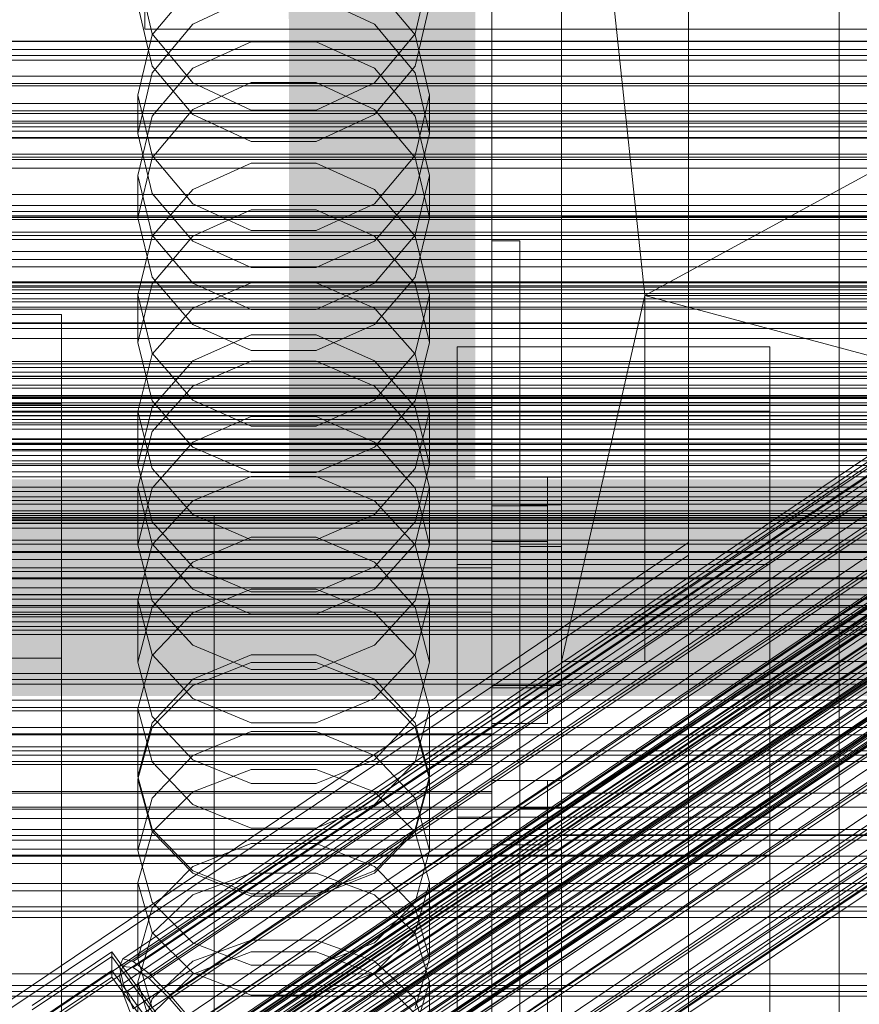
# Model space of a CAD drawing. Header units: millimetres. Extents: x -2233 to 61924, y -68080 to 6847.
# Tile 152 of 256: x 132 to 253, y -34520 to -34379. Entities that reach past the tile are written whole.
import ezdxf

# ---------------------------------------------------------------- set-up
doc = ezdxf.new("R2010")
doc.units = ezdxf.units.MM
for name, color, linetype, lineweight in [('COTAS_O', 1, 'Continuous', 0), ('COTAS_P', 1, 'Continuous', 0), ('frontal_briquetadora', 7, 'Continuous', 0), ('frontal_C01', 7, 'Continuous', 0), ('frontal_C02', 7, 'Continuous', 0), ('frontal_C03', 7, 'Continuous', 0), ('frontal_mezcladora', 7, 'Continuous', 0), ('frontal_secador', 7, 'Continuous', 0), ('frontal_tolva', 7, 'Continuous', 0), ('frontal_tolva-C01', 7, 'Continuous', 0)]:
    doc.layers.add(name, color=color, linetype=linetype, lineweight=lineweight)
doc.dimstyles.new('R19_100', dxfattribs={"dimtxt": 250, "dimasz": 150, "dimexe": 150, "dimexo": 80, "dimgap": 100, "dimtad": 1, "dimtih": 1, "dimtoh": 1, "dimdsep": 46, "dimcen": 0.09, "dimadec": 0, "dimazin": 0, "dimtfac": 1, "dimtdec": 4, "dimtofl": 0, "dimtmove": 0, "dimatfit": 3, "dimfxl": 1, "dimtolj": 1, "dimtzin": 0, "dimarcsym": 0})

# ---------------------------------------------------------------- blocks, each defined once
blk = doc.blocks.new('DIM_R27_48')
at = {"layer": 'COTAS_P'}
for p, q in [((-1750, -34600), (-1600, -34555)), ((2600, -34600), (2450, -34555)), ((-1750, -35500), (-1750, -34600)), ((-1750, -34600), (2600, -34600)), ((-1750, -34600), (-1600, -34645)), ((2600, -34600), (2450, -34645)), ((2600, -35500), (2600, -34600))]:
    blk.add_line(p, q, dxfattribs=at)
blk.add_text('4350 P', height=250, dxfattribs=at).set_placement((425, -34500))
blk = doc.blocks.new('DIM_R27_50')
at = {"layer": 'COTAS_P'}
for p, q in [((1705.78, -34504.95), (1551.9, -34475.9)), ((-194.22, -34704.95), (1705.78, -34504.95)), ((1705.78, -34504.95), (1561.32, -34565.4)), ((1800, -35400), (1705.78, -34504.95)), ((-194.22, -34704.95), (-49.75, -34644.49)), ((-100, -35600), (-194.22, -34704.95)), ((-194.22, -34704.95), (-40.33, -34734))]:
    blk.add_line(p, q, dxfattribs=at)
blk.add_text('1910.5 P', height=250, rotation=6.009, dxfattribs=at).set_placement((745.32, -34505.49))
blk = doc.blocks.new('DIM_R27_52')
at = {"layer": 'COTAS_O'}
for p, q in [((-1725, -33700), (-1575, -33655)), ((1725, -33700), (1575, -33655)), ((-1725, -34400), (-1725, -33700)), ((-1725, -33700), (1725, -33700)), ((-1725, -33700), (-1575, -33745)), ((1725, -33700), (1575, -33745)), ((1725, -34400), (1725, -33700))]:
    blk.add_line(p, q, dxfattribs=at)
blk.add_text('3450 O', height=250, dxfattribs=at).set_placement((0, -33600))
blk = doc.blocks.new('DIM_R27_53')
at = {"layer": 'COTAS_P'}
for p, q in [((-150, -32000), (550, -32000)), ((550, -32000), (505, -32150)), ((550, -34600), (550, -32000)), ((550, -32000), (595, -32150)), ((550, -34600), (505, -34450)), ((550, -34600), (595, -34450)), ((-150, -34600), (550, -34600))]:
    blk.add_line(p, q, dxfattribs=at)
blk.add_text('2600 P', height=250, rotation=90, dxfattribs=at).set_placement((450, -33300))
blk = doc.blocks.new('DIM_R27_56')
at = {"layer": 'COTAS_O'}
for p, q in [((-650, -34200), (-500, -34155)), ((650, -34200), (500, -34155)), ((-650, -34900), (-650, -34200)), ((-650, -34200), (650, -34200)), ((-650, -34200), (-500, -34245)), ((650, -34200), (500, -34245)), ((650, -34900), (650, -34200))]:
    blk.add_line(p, q, dxfattribs=at)
blk.add_text('1300 O', height=250, dxfattribs=at).set_placement((0, -34100))
blk = doc.blocks.new('DIM_R27_61')
at = {"layer": 'COTAS_P'}
for p, q in [((-305, -34680), (395, -34680)), ((395, -34680), (350, -34830)), ((395, -36000), (395, -34680)), ((395, -34680), (440, -34830)), ((395, -36000), (350, -35850)), ((395, -36000), (440, -35850)), ((-305, -36000), (395, -36000))]:
    blk.add_line(p, q, dxfattribs=at)
blk.add_text('1320 P', height=250, rotation=90, dxfattribs=at).set_placement((295, -35340))

msp = doc.modelspace()

# ---------------------------------------------------------------- linework, layer by layer
at = {"layer": 'frontal_briquetadora'}
for p, q in [((210, -34680), (210, -33820)), ((210, -34060), (210, -34490)), ((210, -34496), (210, -34060)), ((210, -34680), (210, -34260)), ((210, -34496), (210, -34260)), ((210, -34305), (210, -34471)), ((222, -34418.333), (210, -34305)), ((210, -34680), (210, -34305)), ((210, -34305), (210, -34496)), ((430, -34305), (222, -34418.333)), ((200, -34367.36), (200, -34379.318)), ((200, -34367.434), (200, -34379.401)), ((149, -34371.863), (151.08, -34380.664)), ((188.92, -34380.664), (191, -34371.863)), ((200, -34383.153), (200, -34372.127)), ((200, -34383.24), (200, -34372.205)), ((156.907, -34373.853), (151.08, -34380.809)), ((188.92, -34380.809), (183.093, -34373.853)), ((200, -34372.717), (200, -34391.832)), ((200, -34373.318), (200, -34392.425)), ((200, -34393.018), (200, -34373.92)), ((156.906, -34379.254), (165.326, -34375.335)), ((174.674, -34375.335), (183.094, -34379.254)), ((151.08, -34385.296), (149, -34376.522)), ((191, -34376.522), (188.92, -34385.296)), ((200, -34375.844), (200, -34386.064)), ((200, -34375.925), (200, -34386.153)), ((151.08, -34386.283), (156.906, -34379.254)), ((183.094, -34379.254), (188.92, -34386.283)), ((200, -34379.318), (200, -34388.707)), ((200, -34379.401), (200, -34388.798)), ((151.08, -34380.809), (149, -34389.484)), ((151.08, -34380.664), (156.907, -34387.722)), ((183.093, -34387.722), (188.92, -34380.664)), ((191, -34389.484), (188.92, -34380.809)), ((156.907, -34385.622), (165.327, -34381.804)), ((165.327, -34381.804), (174.673, -34381.804)), ((174.673, -34381.804), (183.093, -34385.622)), ((200, -34391.516), (200, -34383.153)), ((200, -34391.61), (200, -34383.24)), ((156.906, -34392.292), (151.08, -34385.296)), ((188.92, -34385.296), (183.094, -34392.292)), ((149, -34394.99), (151.08, -34386.283)), ((151.08, -34392.502), (156.907, -34385.622)), ((183.093, -34385.622), (188.92, -34392.502)), ((188.92, -34386.283), (191, -34394.99)), ((200, -34386.064), (200, -34393.549)), ((200, -34386.153), (200, -34393.644)), ((165.326, -34387.688), (156.906, -34391.571)), ((156.907, -34387.722), (165.327, -34391.639)), ((174.674, -34387.688), (165.326, -34387.688)), ((174.673, -34391.639), (183.093, -34387.722)), ((183.094, -34391.571), (174.674, -34387.688)), ((149, -34389.484), (149, -34394.99)), ((149, -34389.484), (151.08, -34398.159)), ((188.92, -34398.159), (191, -34389.484)), ((191, -34389.484), (191, -34394.99)), ((200, -34388.707), (200, -34395.296)), ((200, -34388.798), (200, -34395.393)), ((156.906, -34391.571), (151.08, -34398.53)), ((165.326, -34396.159), (156.906, -34392.292)), ((165.327, -34391.639), (174.673, -34391.639)), ((183.094, -34392.292), (174.674, -34396.159)), ((188.92, -34398.53), (183.094, -34391.571)), ((200, -34397.01), (200, -34391.516)), ((200, -34397.108), (200, -34391.61)), ((200, -34391.832), (200, -34410.648)), ((200, -34392.425), (200, -34411.23)), ((149, -34401.081), (151.08, -34392.502)), ((188.92, -34392.502), (191, -34401.081)), ((200, -34411.813), (200, -34393.018)), ((200, -34393.549), (200, -34398.115)), ((200, -34393.644), (200, -34398.214)), ((151.08, -34403.634), (149, -34394.99)), ((191, -34394.99), (188.92, -34403.634)), ((174.674, -34396.159), (165.326, -34396.159)), ((200, -34395.296), (200, -34398.924)), ((200, -34395.393), (200, -34399.023)), ((200, -34399.5), (200, -34397.01)), ((200, -34399.6), (200, -34397.108)), ((151.08, -34398.53), (149, -34407.145)), ((151.08, -34398.159), (156.907, -34405.116)), ((156.907, -34403.051), (165.327, -34399.304)), ((165.327, -34399.304), (174.673, -34399.304)), ((174.673, -34399.304), (183.093, -34403.051)), ((183.093, -34405.116), (188.92, -34398.159)), ((191, -34407.145), (188.92, -34398.53)), ((200, -34398.115), (200, -34399.65)), ((200, -34398.214), (200, -34399.75)), ((200, -34398.924), (200, -34399.5)), ((200, -34399.023), (200, -34399.6)), ((210, -34399.964), (210, -34398.226)), ((210, -34403.095), (210, -34399.964)), ((149, -34401.081), (149, -34407.145)), ((151.08, -34409.66), (149, -34401.081)), ((191, -34401.081), (188.92, -34409.66)), ((191, -34401.081), (191, -34407.145)), ((151.08, -34409.801), (156.907, -34403.051)), ((156.906, -34410.517), (151.08, -34403.634)), ((183.093, -34403.051), (188.92, -34409.801)), ((188.92, -34403.634), (183.094, -34410.517)), ((210, -34407), (210, -34403.095)), ((156.907, -34405.116), (165.327, -34408.976)), ((174.673, -34408.976), (183.093, -34405.116)), ((165.326, -34405.988), (156.906, -34409.807)), ((174.674, -34405.988), (165.326, -34405.988)), ((183.094, -34409.807), (174.674, -34405.988)), ((149, -34407.145), (151.08, -34415.689)), ((188.92, -34415.689), (191, -34407.145)), ((210, -34407), (452, -34407)), ((210, -34407), (210, -34410.905)), ((165.327, -34408.976), (174.673, -34408.976)), ((149, -34418.219), (151.08, -34409.801)), ((156.907, -34416.54), (151.08, -34409.66)), ((156.906, -34409.807), (151.08, -34416.648)), ((165.326, -34414.319), (156.906, -34410.517)), ((183.094, -34410.517), (174.674, -34414.319)), ((188.92, -34409.66), (183.093, -34416.54)), ((188.92, -34416.648), (183.094, -34409.807)), ((188.92, -34409.801), (191, -34418.219)), ((200, -34454.149), (200, -34410.477)), ((200, -34410.477), (200, -34448.619)), ((204, -34410.477), (200, -34410.477)), ((200, -34410.648), (200, -34429.115)), ((204, -34410.477), (204, -34454.149)), ((204, -34448.619), (204, -34410.477)), ((200, -34411.23), (200, -34429.686)), ((200, -34430.257), (200, -34411.813)), ((210, -34410.905), (210, -34414.036)), ((174.674, -34414.319), (165.326, -34414.319)), ((210, -34414.036), (210, -34415.774)), ((151.08, -34415.689), (156.906, -34422.488)), ((165.327, -34416.505), (156.907, -34420.17)), ((174.673, -34416.505), (165.327, -34416.505)), ((183.093, -34420.17), (174.673, -34416.505)), ((183.094, -34422.488), (188.92, -34415.689)), ((151.08, -34416.648), (149, -34425.108)), ((165.327, -34420.358), (156.907, -34416.54)), ((183.093, -34416.54), (174.673, -34420.358)), ((191, -34425.108), (188.92, -34416.648)), ((149, -34418.219), (149, -34425.108)), ((149, -34418.219), (151.08, -34426.637)), ((188.92, -34426.637), (191, -34418.219)), ((191, -34418.219), (191, -34425.108)), ((222, -34418.333), (210, -34471)), ((222, -34471), (222, -34418.333)), ((222, -34418.333), (418, -34418.333)), ((418, -34471), (222, -34418.333)), ((156.907, -34420.17), (151.08, -34426.776)), ((174.673, -34420.358), (165.327, -34420.358)), ((188.92, -34426.776), (183.093, -34420.17)), ((156.906, -34422.488), (165.326, -34426.241)), ((174.674, -34426.241), (183.094, -34422.488)), ((156.906, -34427.72), (165.326, -34423.972)), ((165.326, -34423.972), (174.674, -34423.972)), ((174.674, -34423.972), (183.094, -34427.72)), ((151.08, -34433.486), (149, -34425.108)), ((165.326, -34426.241), (174.674, -34426.241)), ((191, -34425.108), (188.92, -34433.486)), ((151.08, -34426.776), (149, -34435.012)), ((151.08, -34426.637), (156.907, -34433.388)), ((151.08, -34434.426), (156.906, -34427.72)), ((156.907, -34431.392), (165.327, -34427.785)), ((165.327, -34427.785), (174.673, -34427.785)), ((174.673, -34427.785), (183.093, -34431.392)), ((183.093, -34433.388), (188.92, -34426.637)), ((183.094, -34427.72), (188.92, -34434.426)), ((191, -34435.012), (188.92, -34426.776)), ((200, -34429.115), (200, -34447.187)), ((200, -34429.686), (200, -34447.745)), ((200, -34448.302), (200, -34430.257)), ((151.08, -34437.891), (156.907, -34431.392)), ((183.093, -34431.392), (188.92, -34437.891)), ((156.906, -34440.145), (151.08, -34433.486)), ((156.907, -34433.388), (165.327, -34437.134)), ((174.673, -34437.134), (183.093, -34433.388)), ((188.92, -34433.486), (183.094, -34440.145)), ((200, -34434.477), (-160, -34434.477)), ((149, -34442.708), (151.08, -34434.426)), ((188.92, -34434.426), (191, -34442.708)), ((200, -34478.149), (200, -34434.477)), ((200, -34439.62), (200, -34434.477)), ((149, -34435.012), (149, -34442.708)), ((149, -34435.012), (151.08, -34443.249)), ((165.326, -34435.765), (156.906, -34439.459)), ((174.674, -34435.765), (165.326, -34435.765)), ((183.094, -34439.459), (174.674, -34435.765)), ((188.92, -34443.249), (191, -34435.012)), ((191, -34435.012), (191, -34442.708)), ((165.327, -34437.134), (174.673, -34437.134)), ((149, -34445.996), (151.08, -34437.891)), ((188.92, -34437.891), (191, -34445.996)), ((200, -34441.272), (200, -34438.696)), ((200, -34438.696), (200, -34442.962)), ((-160, -34439.62), (200, -34439.62)), ((156.906, -34439.459), (151.08, -34446.067)), ((165.326, -34443.818), (156.906, -34440.145)), ((183.094, -34440.145), (174.674, -34443.818)), ((188.92, -34446.067), (183.094, -34439.459)), ((200, -34439.62), (200, -34483.291)), ((200, -34450.299), (200, -34441.272)), ((151.08, -34450.901), (149, -34442.708)), ((151.08, -34443.249), (156.907, -34449.855)), ((183.093, -34449.855), (188.92, -34443.249)), ((191, -34442.708), (188.92, -34450.901)), ((200, -34442.962), (200, -34453.421)), ((156.907, -34447.906), (165.327, -34444.394)), ((174.674, -34443.818), (165.326, -34443.818)), ((165.327, -34444.394), (174.673, -34444.394)), ((174.673, -34444.394), (183.093, -34447.906)), ((200, -34444.477), (208, -34444.477)), ((200, -34474.477), (200, -34444.477)), ((208, -34444.477), (210, -34444.477)), ((208, -34474.477), (208, -34444.477)), ((210, -34474.477), (210, -34444.477)), ((149, -34445.996), (149, -34454.221)), ((151.08, -34454.101), (149, -34445.996)), ((151.08, -34446.067), (149, -34454.221)), ((191, -34445.996), (188.92, -34454.101)), ((191, -34454.221), (188.92, -34446.067)), ((191, -34445.996), (191, -34454.221)), ((200, -34448.416), (200, -34444.991)), ((200, -34447.187), (200, -34464.816)), ((151.08, -34454.234), (156.907, -34447.906)), ((183.093, -34447.906), (188.92, -34454.234)), ((200, -34447.745), (200, -34465.36)), ((200, -34465.903), (200, -34448.302)), ((200, -34458.171), (200, -34448.416)), ((200, -34448.619), (200, -34492.29)), ((200, -34448.619), (204, -34448.619)), ((200, -34448.619), (200, -34474.822)), ((200, -34453.761), (200, -34448.619)), ((200, -34448.619), (208, -34448.619)), ((204, -34448.477), (210, -34448.477)), ((204, -34454.477), (204, -34448.477)), ((204, -34492.29), (204, -34448.619)), ((208, -34474.822), (208, -34448.619)), ((208, -34448.619), (208, -34453.761)), ((210, -34454.477), (210, -34448.477)), ((156.907, -34449.855), (165.327, -34453.52)), ((174.673, -34453.52), (183.093, -34449.855)), ((200, -34464.401), (200, -34450.299)), ((200, -34451.11), (-160, -34451.11)), ((156.906, -34457.404), (151.08, -34450.901)), ((188.92, -34450.901), (183.094, -34457.404)), ((200, -34453.453), (200, -34450.877)), ((200, -34450.877), (200, -34455.143)), ((200, -34483.291), (200, -34451.11)), ((200, -34457.538), (200, -34451.11)), ((165.326, -34453.127), (156.906, -34456.734)), ((174.674, -34453.127), (165.326, -34453.127)), ((183.094, -34456.734), (174.674, -34453.127)), ((149, -34454.221), (151.08, -34462.278)), ((149, -34462.125), (151.08, -34454.234)), ((156.907, -34460.601), (151.08, -34454.101)), ((165.327, -34453.52), (174.673, -34453.52)), ((188.92, -34454.101), (183.093, -34460.601)), ((188.92, -34462.278), (191, -34454.221)), ((188.92, -34454.234), (191, -34462.125)), ((200, -34453.421), (200, -34468.481)), ((200, -34462.48), (200, -34453.453)), ((200, -34479.964), (200, -34453.761)), ((208, -34453.761), (200, -34453.761)), ((200, -34674), (200, -34454.149)), ((200, -34454.149), (200, -34492.29)), ((204, -34454.149), (200, -34454.149)), ((204, -34454.149), (204, -34674)), ((204, -34492.29), (204, -34454.149)), ((204, -34454.477), (210, -34454.477)), ((208, -34453.761), (208, -34479.964)), ((200, -34455.143), (200, -34465.602)), ((-160, -34457.538), (200, -34457.538)), ((156.906, -34456.734), (151.08, -34463.181)), ((165.326, -34460.988), (156.906, -34457.404)), ((183.094, -34457.404), (174.674, -34460.988)), ((188.92, -34463.18), (183.094, -34456.734)), ((200, -34457.538), (200, -34489.719)), ((200, -34472.77), (200, -34458.171)), ((200, -34461.368), (-160, -34461.368)), ((165.327, -34460.596), (156.907, -34464.004)), ((165.327, -34464.208), (156.907, -34460.601)), ((174.674, -34460.988), (165.326, -34460.988)), ((174.673, -34460.596), (165.327, -34460.596)), ((183.093, -34464.004), (174.673, -34460.596)), ((183.093, -34460.601), (174.673, -34464.208)), ((200, -34489.719), (200, -34461.368)), ((200, -34463.94), (200, -34461.368)), ((149, -34462.125), (149, -34471.125)), ((149, -34462.125), (151.08, -34470.016)), ((151.08, -34463.181), (149, -34471.125)), ((151.08, -34462.278), (156.906, -34468.668)), ((183.094, -34468.668), (188.92, -34462.278)), ((188.92, -34470.016), (191, -34462.125)), ((191, -34471.125), (188.92, -34463.18)), ((191, -34462.125), (191, -34471.125)), ((200, -34476.582), (200, -34462.48)), ((-160, -34463.94), (200, -34463.94)), ((156.907, -34464.004), (151.08, -34470.145)), ((174.673, -34464.208), (165.327, -34464.208)), ((188.92, -34470.145), (183.093, -34464.004)), ((200, -34463.94), (200, -34492.29)), ((200, -34481.433), (200, -34464.401)), ((200, -34464.816), (200, -34481.959)), ((200, -34465.36), (200, -34482.486)), ((200, -34465.602), (200, -34480.662)), ((200, -34483.013), (200, -34465.903)), ((156.906, -34468.668), (165.326, -34472.188)), ((174.674, -34472.188), (183.094, -34468.668)), ((200, -34468.481), (200, -34485.849)), ((151.08, -34470.145), (149, -34477.803)), ((151.08, -34470.016), (156.907, -34476.344)), ((156.906, -34473.572), (165.326, -34470.06)), ((165.326, -34470.06), (174.674, -34470.06)), ((174.674, -34470.06), (183.094, -34473.572)), ((183.093, -34476.344), (188.92, -34470.016)), ((191, -34477.803), (188.92, -34470.145)), ((151.08, -34478.964), (149, -34471.125)), ((156.907, -34474.485), (165.327, -34471.151)), ((165.327, -34471.151), (174.673, -34471.151)), ((174.673, -34471.151), (183.093, -34474.485)), ((191, -34471.125), (188.92, -34478.964)), ((210, -34471), (222, -34471)), ((210, -34471), (430, -34471)), ((210, -34471), (210, -34680)), ((210, -34471), (210, -34496)), ((430, -34471), (222, -34471)), ((418, -34471), (222, -34471)), ((165.326, -34472.188), (174.674, -34472.188)), ((200, -34489.991), (200, -34472.77)), ((151.08, -34479.841), (156.906, -34473.572)), ((151.08, -34480.494), (156.907, -34474.485)), ((183.093, -34474.485), (188.92, -34480.494)), ((183.094, -34473.572), (188.92, -34479.841)), ((200, -34474.477), (208, -34474.477)), ((208, -34474.477), (210, -34474.477)), ((200, -34474.822), (200, -34479.964)), ((208, -34474.822), (200, -34474.822)), ((208, -34479.964), (208, -34474.822)), ((156.907, -34476.344), (165.327, -34479.856)), ((174.673, -34479.856), (183.093, -34476.344)), ((200, -34493.614), (200, -34476.582)), ((200, -34478.149), (-160, -34478.149)), ((149, -34477.803), (149, -34487.557)), ((149, -34477.803), (151.08, -34485.461)), ((188.92, -34485.461), (191, -34477.803)), ((191, -34477.803), (191, -34487.557)), ((200, -34698), (200, -34478.149)), ((200, -34483.291), (200, -34478.149)), ((149, -34487.557), (151.08, -34479.841)), ((156.906, -34485.172), (151.08, -34478.964)), ((165.327, -34479.856), (174.673, -34479.856)), ((188.92, -34478.964), (183.094, -34485.172)), ((188.92, -34479.841), (191, -34487.557)), ((208, -34479.964), (200, -34479.964)), ((-160, -34481.433), (200, -34481.433)), ((149, -34487.986), (151.08, -34480.494)), ((165.326, -34481.091), (156.906, -34484.534)), ((174.674, -34481.091), (165.326, -34481.091)), ((183.094, -34484.534), (174.674, -34481.091)), ((188.92, -34480.494), (191, -34487.986)), ((200, -34480.662), (200, -34498.03)), ((200, -34498.801), (200, -34481.433)), ((200, -34481.959), (200, -34498.57)), ((200, -34482.486), (200, -34499.08)), ((200, -34499.589), (200, -34483.013)), ((-160, -34483.291), (200, -34483.291)), ((156.906, -34484.534), (151.08, -34490.676)), ((188.92, -34490.676), (183.094, -34484.534)), ((200, -34483.291), (200, -34703.142)), ((200, -34691.652), (200, -34483.291)), ((200, -34489.719), (200, -34483.291)), ((-160, -34485.849), (200, -34485.849)), ((151.08, -34485.461), (156.907, -34491.602)), ((165.326, -34488.588), (156.906, -34485.172)), ((183.094, -34485.172), (174.674, -34488.588)), ((183.093, -34491.602), (188.92, -34485.461)), ((200, -34485.849), (200, -34502.881)), ((156.907, -34489.803), (165.327, -34486.586)), ((165.327, -34486.586), (174.673, -34486.586)), ((174.673, -34486.586), (183.093, -34489.803)), ((151.08, -34495.158), (149, -34487.557)), ((149, -34487.986), (149, -34498.23)), ((151.08, -34495.478), (149, -34487.986)), ((174.674, -34488.588), (165.326, -34488.588)), ((191, -34487.557), (188.92, -34495.158)), ((191, -34487.986), (188.92, -34495.478)), ((191, -34487.986), (191, -34498.23)), ((200, -34488.149), (208, -34488.149)), ((200, -34518.149), (200, -34488.149)), ((208, -34488.149), (210, -34488.149)), ((208, -34518.149), (208, -34488.149)), ((210, -34518.149), (210, -34488.149)), ((-160, -34489.719), (200, -34489.719)), ((-160, -34489.991), (200, -34489.991)), ((151.08, -34495.6), (156.907, -34489.803)), ((183.093, -34489.803), (188.92, -34495.6)), ((200, -34489.719), (200, -34698.08)), ((200, -34692.717), (200, -34489.719)), ((200, -34492.29), (200, -34489.719)), ((200, -34489.991), (200, -34507.212)), ((430, -34490), (210, -34490)), ((151.08, -34490.676), (149, -34498.23)), ((156.907, -34491.602), (165.327, -34495.01)), ((174.673, -34495.01), (183.093, -34491.602)), ((191, -34498.23), (188.92, -34490.676)), ((-160, -34492.29), (200, -34492.29)), ((200, -34492.29), (200, -34695.288)), ((200, -34492.29), (204, -34492.29)), ((200, -34492.29), (200, -34689.16)), ((200, -34497.432), (200, -34492.29)), ((200, -34492.29), (208, -34492.29)), ((204, -34492.149), (210, -34492.149)), ((204, -34498.149), (204, -34492.149)), ((204, -34695.288), (204, -34492.29)), ((208, -34689.16), (208, -34492.29)), ((208, -34492.29), (208, -34497.432)), ((210, -34498.149), (210, -34492.149)), ((-160, -34493.614), (200, -34493.614)), ((200, -34510.982), (200, -34493.614)), ((149, -34502.829), (151.08, -34495.6)), ((156.906, -34501.17), (151.08, -34495.158)), ((156.907, -34501.486), (151.08, -34495.478)), ((165.327, -34495.01), (174.673, -34495.01)), ((188.92, -34495.478), (183.093, -34501.486)), ((188.92, -34495.158), (183.094, -34501.17)), ((188.92, -34495.6), (191, -34502.829)), ((165.326, -34497.219), (156.906, -34500.552)), ((174.674, -34497.219), (165.326, -34497.219)), ((183.094, -34500.552), (174.674, -34497.219)), ((210, -34496), (430, -34496)), ((210, -34496), (210, -34680)), ((-160, -34498.03), (200, -34498.03)), ((149, -34498.23), (151.08, -34505.662)), ((188.92, -34505.662), (191, -34498.23)), ((200, -34694.302), (200, -34497.432)), ((208, -34497.432), (200, -34497.432)), ((200, -34498.03), (200, -34515.062)), ((200, -34498.57), (200, -34514.607)), ((204, -34498.149), (210, -34498.149)), ((208, -34497.432), (208, -34694.302)), ((200, -34513.861), (200, -34498.801)), ((200, -34499.08), (200, -34515.099)), ((200, -34515.589), (200, -34499.589)), ((156.906, -34500.552), (151.08, -34506.493)), ((165.326, -34504.474), (156.906, -34501.17)), ((165.327, -34504.82), (156.907, -34501.486)), ((165.327, -34501.512), (156.907, -34504.604)), ((174.673, -34501.512), (165.327, -34501.512)), ((183.093, -34501.486), (174.673, -34504.82)), ((183.093, -34504.604), (174.673, -34501.512)), ((183.094, -34501.17), (174.674, -34504.474)), ((188.92, -34506.493), (183.094, -34500.552)), ((149, -34502.829), (149, -34513.787)), ((149, -34502.829), (151.08, -34510.058)), ((188.92, -34510.058), (191, -34502.829)), ((191, -34502.829), (191, -34513.787)), ((200, -34502.881), (200, -34516.984)), ((156.907, -34504.604), (151.08, -34510.176)), ((151.08, -34505.662), (156.906, -34511.534)), ((174.674, -34504.474), (165.326, -34504.474)), ((174.673, -34504.82), (165.327, -34504.82)), ((188.92, -34510.176), (183.093, -34504.604)), ((183.094, -34511.534), (188.92, -34505.662)), ((151.08, -34506.493), (149, -34513.787)), ((191, -34513.787), (188.92, -34506.493)), ((200, -34507.212), (200, -34521.811)), ((151.08, -34510.058), (156.907, -34515.855)), ((183.093, -34515.855), (188.92, -34510.058)), ((151.08, -34510.176), (149, -34517.123)), ((156.907, -34514.166), (165.327, -34511.161)), ((165.327, -34511.161), (174.673, -34511.161)), ((174.673, -34511.161), (183.093, -34514.166)), ((191, -34517.123), (188.92, -34510.176)), ((200, -34526.043), (200, -34510.982)), ((156.906, -34511.534), (165.326, -34514.76)), ((156.906, -34516.027), (165.326, -34512.811)), ((165.326, -34512.811), (174.674, -34512.811)), ((174.674, -34514.76), (183.094, -34511.534)), ((174.674, -34512.811), (183.094, -34516.027)), ((151.08, -34520.952), (149, -34513.787)), ((151.08, -34519.58), (156.907, -34514.166)), ((183.093, -34514.166), (188.92, -34519.58)), ((191, -34513.787), (188.92, -34520.952)), ((200, -34524.321), (200, -34513.861)), ((165.326, -34514.76), (174.674, -34514.76)), ((200, -34514.607), (200, -34530.029)), ((200, -34515.062), (200, -34529.165)), ((200, -34515.099), (200, -34530.501)), ((200, -34530.972), (200, -34515.589)), ((149, -34517.123), (149, -34528.769)), ((149, -34517.123), (151.08, -34524.071)), ((151.08, -34521.752), (156.906, -34516.027)), ((156.907, -34515.855), (165.327, -34519.072)), ((174.673, -34519.072), (183.093, -34515.855)), ((183.094, -34516.027), (188.92, -34521.752)), ((188.92, -34524.071), (191, -34517.123)), ((191, -34517.123), (191, -34528.769)), ((200, -34516.984), (200, -34526.011)), ((200, -34518.149), (208, -34518.149)), ((208, -34518.149), (210, -34518.149)), ((149, -34526.331), (151.08, -34519.58)), ((165.327, -34519.072), (174.673, -34519.072)), ((188.92, -34519.58), (191, -34526.331))]:
    msp.add_line(p, q, dxfattribs=at)
at = {"layer": 'frontal_C01'}
for p, q in [((250, -35948.844), (250, -33373.251)), ((250, -33378.064), (250, -35953.656)), ((228.298, -34453.88), (228.298, -34191.267)), ((228.298, -34197.047), (228.298, -34459.66)), ((-450, -34381.706), (450, -34381.706)), ((146.872, -34513.845), (331.181, -34389.51)), ((146.383, -34514.934), (330.692, -34390.6)), ((148.32, -34514.194), (332.629, -34389.859)), ((150.629, -34515.959), (334.938, -34391.624)), ((141.045, -34537.815), (354.844, -34393.587)), ((141.218, -34537.429), (355.017, -34393.2)), ((141.731, -34537.552), (355.53, -34393.324)), ((146.887, -34517.389), (331.197, -34393.055)), ((141.224, -34538.685), (355.022, -34394.456)), ((142.549, -34538.178), (356.348, -34393.95)), ((143.617, -34539.262), (357.415, -34395.034)), ((153.641, -34519.019), (337.95, -34394.685)), ((141.742, -34539.979), (355.541, -34395.751)), ((144.861, -34540.732), (358.659, -34396.503)), ((142.565, -34541.61), (356.363, -34397.381)), ((148.35, -34521.042), (332.659, -34396.708)), ((143.635, -34543.465), (357.434, -34399.237)), ((359.995, -34398.258), (146.196, -34542.486)), ((157.152, -34523.166), (341.461, -34398.832)), ((147.533, -34544.406), (361.332, -34400.177)), ((144.881, -34545.419), (358.68, -34401.191)), ((148.779, -34546.36), (362.578, -34402.132)), ((150.672, -34525.644), (334.981, -34401.309)), ((146.218, -34547.339), (360.017, -34403.111)), ((147.554, -34549.093), (361.352, -34404.865)), ((149.85, -34548.216), (363.648, -34403.987)), ((345.231, -34403.783), (160.922, -34528.118)), ((148.798, -34550.563), (362.596, -34406.335)), ((150.672, -34549.846), (364.471, -34405.618)), ((153.694, -34530.881), (338.003, -34406.546)), ((149.865, -34551.647), (363.664, -34407.419)), ((151.191, -34551.14), (364.989, -34406.912)), ((151.369, -34552.01), (365.168, -34407.782)), ((150.683, -34552.273), (364.482, -34408.044)), ((151.196, -34552.396), (364.995, -34408.168)), ((164.693, -34533.535), (349.002, -34409.201)), ((157.211, -34536.396), (341.52, -34412.061)), ((168.21, -34539.051), (352.519, -34414.716)), ((160.982, -34541.814), (345.291, -34417.479)), ((171.232, -34544.288), (355.541, -34419.953)), ((164.752, -34546.765), (349.061, -34422.43)), ((173.554, -34548.889), (357.863, -34424.555)), ((168.263, -34550.912), (352.572, -34426.577)), ((175.016, -34552.542), (359.326, -34428.207)), ((171.275, -34553.972), (355.584, -34429.638)), ((175.521, -34554.997), (359.83, -34430.662)), ((173.584, -34555.737), (357.893, -34431.403)), ((175.032, -34556.087), (359.341, -34431.752)), ((228.298, -34453.88), (130, -34520.192)), ((228.298, -34716.493), (228.298, -34453.88)), ((228.298, -34453.88), (228.298, -34459.66)), ((130, -34525.972), (228.298, -34459.66)), ((228.298, -34459.66), (228.298, -34722.274)), ((133.809, -34520.559), (145.277, -34512.823)), ((145.277, -34512.823), (145.289, -34515.519)), ((145.277, -34512.823), (172.809, -34550.677)), ((146.383, -34514.934), (146.872, -34513.845)), ((146.872, -34513.845), (148.32, -34514.194)), ((148.32, -34514.194), (150.629, -34515.959)), ((145.289, -34515.519), (133.821, -34523.256)), ((172.821, -34553.374), (145.289, -34515.519)), ((146.887, -34517.389), (146.383, -34514.934)), ((150.629, -34515.959), (153.641, -34519.019)), ((148.35, -34521.042), (146.887, -34517.389)), ((153.641, -34519.019), (157.152, -34523.166))]:
    msp.add_line(p, q, dxfattribs=at)
at = {"layer": 'frontal_C02'}
for p, q in [((250, -35767.183), (250, -32921.727)), ((250, -32926.497), (250, -35771.953)), ((228.298, -34455.696), (228.298, -34165.201)), ((228.298, -34170.932), (228.298, -34461.426)), ((146.872, -34514.939), (331.181, -34391.684)), ((148.32, -34515.097), (332.629, -34391.842)), ((146.383, -34516.222), (330.692, -34392.967)), ((150.629, -34516.684), (334.938, -34393.43)), ((141.045, -34538.902), (354.844, -34395.927)), ((141.218, -34538.448), (355.017, -34395.472)), ((141.731, -34538.504), (355.53, -34395.528)), ((142.549, -34539.066), (356.348, -34396.091)), ((146.887, -34518.858), (331.197, -34395.603)), ((153.641, -34519.593), (337.95, -34396.339)), ((141.224, -34539.836), (355.022, -34396.861)), ((143.617, -34540.097), (357.415, -34397.122)), ((141.742, -34541.186), (355.541, -34398.211)), ((144.861, -34541.526), (358.659, -34398.55)), ((148.35, -34522.667), (332.659, -34399.413)), ((142.565, -34542.86), (356.363, -34399.884)), ((359.995, -34400.28), (146.196, -34543.255)), ((157.152, -34523.626), (341.461, -34400.371)), ((143.635, -34544.743), (357.434, -34401.768)), ((147.533, -34545.168), (361.332, -34402.192)), ((144.881, -34546.708), (358.68, -34403.733)), ((148.779, -34547.132), (362.578, -34404.157)), ((150.672, -34527.39), (334.981, -34404.136)), ((146.218, -34548.62), (360.017, -34405.645)), ((149.85, -34549.016), (363.648, -34406.04)), ((345.231, -34405.252), (160.922, -34528.507)), ((147.554, -34550.35), (361.352, -34407.374)), ((150.672, -34550.689), (364.471, -34407.714)), ((148.798, -34551.779), (362.596, -34408.803)), ((151.191, -34552.039), (364.989, -34409.064)), ((149.865, -34552.809), (363.664, -34409.834)), ((150.683, -34553.372), (364.482, -34410.397)), ((151.196, -34553.428), (364.995, -34410.452)), ((151.369, -34552.973), (365.168, -34409.998)), ((153.694, -34532.706), (338.003, -34409.451)), ((164.693, -34533.904), (349.002, -34410.649)), ((157.211, -34538.251), (341.52, -34414.996)), ((-311.15, -34416.368), (311.15, -34416.368)), ((168.21, -34539.449), (352.519, -34416.194)), ((-311.15, -34416.964), (311.15, -34416.964)), ((-311.15, -34417.501), (311.15, -34417.501)), ((-311.15, -34419.249), (311.15, -34419.249)), ((-311.15, -34420.287), (311.15, -34420.287)), ((160.982, -34543.648), (345.291, -34420.393)), ((171.232, -34544.764), (355.541, -34421.51)), ((-311.15, -34423.068), (311.15, -34423.068)), ((-311.15, -34424.535), (311.15, -34424.535)), ((164.752, -34548.529), (349.061, -34425.274)), ((173.554, -34549.488), (357.863, -34426.233)), ((-311.15, -34428.159), (311.15, -34428.159)), ((-311.15, -34429.956), (311.15, -34429.956)), ((168.263, -34552.561), (352.572, -34429.307)), ((175.016, -34553.297), (359.326, -34430.042)), ((-440, -34432.754), (440, -34432.754)), ((-440, -34432.965), (440, -34432.965)), ((-440, -34433.156), (440, -34433.156)), ((171.275, -34555.471), (355.584, -34432.216)), ((175.521, -34555.933), (359.83, -34432.678)), ((-440, -34433.775), (440, -34433.775)), ((-440, -34434.143), (440, -34434.143)), ((311.15, -34434.176), (-311.15, -34434.176)), ((173.584, -34557.058), (357.893, -34433.803)), ((175.032, -34557.216), (359.341, -34433.961)), ((-440, -34435.128), (440, -34435.128)), ((-440, -34435.648), (440, -34435.648)), ((-311.15, -34436.18), (311.15, -34436.18)), ((-440, -34436.932), (440, -34436.932)), ((-440, -34437.569), (440, -34437.569)), ((440, -34439.064), (-440, -34439.064)), ((-440, -34439.774), (440, -34439.774)), ((-440, -34441.379), (440, -34441.379)), ((-311.15, -34440.709), (311.15, -34440.709)), ((-440, -34442.114), (440, -34442.114)), ((-311.15, -34442.784), (311.15, -34442.784)), ((-440, -34443.719), (440, -34443.719)), ((-440, -34444.429), (440, -34444.429)), ((-440, -34445.925), (440, -34445.925)), ((-440, -34446.561), (440, -34446.561)), ((-311.15, -34447.313), (311.15, -34447.313)), ((-440, -34447.845), (440, -34447.845)), ((-440, -34448.365), (440, -34448.365)), ((-440, -34449.351), (440, -34449.351)), ((-440, -34449.718), (440, -34449.718)), ((-440, -34450.338), (440, -34450.338)), ((-440, -34450.528), (440, -34450.528)), ((-311.15, -34449.317), (311.15, -34449.317)), ((-440, -34450.739), (440, -34450.739)), ((-311.15, -34453.538), (311.15, -34453.538)), ((-311.15, -34455.334), (311.15, -34455.334)), ((228.298, -34455.696), (130, -34521.432)), ((228.298, -34746.19), (228.298, -34455.696)), ((228.298, -34455.696), (228.298, -34461.426)), ((-311.15, -34458.959), (311.15, -34458.959)), ((-311.15, -34460.426), (311.15, -34460.426)), ((130, -34527.162), (228.298, -34461.426)), ((228.298, -34461.426), (228.298, -34751.921)), ((-311.15, -34463.207), (311.15, -34463.207)), ((-311.15, -34464.244), (311.15, -34464.244)), ((-311.15, -34465.992), (311.15, -34465.992)), ((-311.15, -34466.529), (311.15, -34466.529)), ((-311.15, -34467.125), (311.15, -34467.125)), ((133.809, -34521.151), (145.277, -34513.482)), ((145.277, -34513.482), (145.289, -34516.463)), ((145.277, -34513.482), (172.809, -34551.005)), ((146.383, -34516.222), (146.872, -34514.939)), ((146.872, -34514.939), (148.32, -34515.097)), ((148.32, -34515.097), (150.629, -34516.684)), ((145.289, -34516.463), (133.821, -34524.132)), ((172.821, -34553.985), (145.289, -34516.463)), ((146.887, -34518.858), (146.383, -34516.222)), ((150.629, -34516.684), (153.641, -34519.593)), ((148.35, -34522.667), (146.887, -34518.858)), ((153.641, -34519.593), (157.152, -34523.626))]:
    msp.add_line(p, q, dxfattribs=at)
at = {"layer": 'frontal_C03'}
for p, q in [((1250, -34382.923), (-1250, -34382.923)), ((1250, -34383.804), (-1250, -34383.804)), ((1250, -34384.458), (-1250, -34384.458)), ((1250, -34386.765), (-1250, -34386.765)), ((-1250, -34387.823), (1250, -34387.823)), ((1250, -34390.675), (-1250, -34390.675)), ((1250, -34391.732), (-1250, -34391.732)), ((1250, -34394.039), (-1250, -34394.039)), ((1250, -34394.693), (-1250, -34394.693)), ((-1500, -34395.695), (1500, -34395.695)), ((1250, -34395.574), (-1250, -34395.574)), ((1530, -34398.773), (-1530, -34398.773)), ((1530, -34403.773), (-1530, -34403.773)), ((1250, -34405.381), (-1250, -34405.381)), ((1250, -34406.262), (-1250, -34406.262)), ((1500, -34407.104), (-1500, -34407.104)), ((1500, -34407.389), (-1500, -34407.389)), ((1250, -34406.915), (-1250, -34406.915)), ((1250, -34409.223), (-1250, -34409.223)), ((-1250, -34410.28), (1250, -34410.28)), ((1250, -34413.132), (-1250, -34413.132)), ((1250, -34414.19), (-1250, -34414.19)), ((1250, -34416.497), (-1250, -34416.497)), ((1250, -34417.151), (-1250, -34417.151)), ((-1500, -34418.797), (1500, -34418.797)), ((1250, -34418.032), (-1250, -34418.032)), ((-1500, -34422.245), (1500, -34422.245)), ((1250, -34427.838), (-1250, -34427.838)), ((1250, -34428.72), (-1250, -34428.72)), ((1250, -34429.373), (-1250, -34429.373)), ((1500, -34431.228), (-1500, -34431.228)), ((1250, -34431.68), (-1250, -34431.68)), ((-1250, -34432.738), (1250, -34432.738)), ((1250, -34435.59), (-1250, -34435.59)), ((1250, -34436.647), (-1250, -34436.647)), ((1250, -34438.955), (-1250, -34438.955)), ((1250, -34439.608), (-1250, -34439.608)), ((1250, -34440.49), (-1250, -34440.49)), ((1250, -34450.296), (-1250, -34450.296)), ((1250, -34451.177), (-1250, -34451.177)), ((1250, -34451.831), (-1250, -34451.831)), ((1250, -34454.138), (-1250, -34454.138)), ((-1250, -34455.195), (1250, -34455.195)), ((1500, -34456.351), (-1500, -34456.351)), ((1250, -34458.048), (-1250, -34458.048)), ((1250, -34459.105), (-1250, -34459.105)), ((1250, -34461.412), (-1250, -34461.412)), ((1250, -34462.066), (-1250, -34462.066)), ((1250, -34462.947), (-1250, -34462.947)), ((-1500, -34465.334), (1500, -34465.334)), ((1250, -34472.754), (-1250, -34472.754)), ((1250, -34473.635), (-1250, -34473.635)), ((1250, -34474.288), (-1250, -34474.288)), ((1250, -34476.596), (-1250, -34476.596)), ((-1250, -34477.653), (1250, -34477.653)), ((1250, -34480.505), (-1250, -34480.505)), ((1250, -34481.563), (-1250, -34481.563)), ((1250, -34483.87), (-1250, -34483.87)), ((1250, -34484.523), (-1250, -34484.523)), ((1250, -34485.405), (-1250, -34485.405)), ((1250, -34495.211), (-1250, -34495.211)), ((1250, -34496.092), (-1250, -34496.092)), ((1250, -34496.746), (-1250, -34496.746)), ((1250, -34499.053), (-1250, -34499.053)), ((-1250, -34500.111), (1250, -34500.111)), ((1250, -34502.963), (-1250, -34502.963)), ((1250, -34504.02), (-1250, -34504.02)), ((1250, -34506.328), (-1250, -34506.328)), ((1250, -34506.981), (-1250, -34506.981)), ((1250, -34507.862), (-1250, -34507.862)), ((1250, -34517.669), (-1250, -34517.669)), ((1250, -34518.55), (-1250, -34518.55)), ((1250, -34519.204), (-1250, -34519.204))]:
    msp.add_line(p, q, dxfattribs=at)
at = {"layer": 'frontal_mezcladora'}
for p, q in [((150, -34380), (150, -34335)), ((150, -34380), (420, -34380)), ((130, -34421.05), (138, -34421.05)), ((138, -34433.911), (138, -34421.05)), ((195, -34433.741), (195, -34425.7)), ((195, -34425.7), (240, -34425.7)), ((240, -34433.741), (240, -34425.7)), ((130, -34433.911), (138, -34433.911)), ((138, -34470.534), (138, -34433.911)), ((195, -34457.079), (195, -34433.741)), ((195, -34433.741), (240, -34433.741)), ((240, -34457.079), (240, -34433.741)), ((-420, -34435), (240, -34435)), ((240, -34442.586), (240, -34435)), ((-420, -34442.586), (240, -34442.586)), ((240, -34464.602), (240, -34442.586)), ((-280, -34450), (280, -34450)), ((160, -34450), (240, -34450)), ((160, -34535), (160, -34450)), ((240, -34535), (240, -34450)), ((195, -34493.427), (195, -34457.079)), ((195, -34457.079), (240, -34457.079)), ((240, -34493.427), (240, -34457.079)), ((-420, -34464.602), (240, -34464.602)), ((240, -34498.893), (240, -34464.602)), ((130, -34470.534), (138, -34470.534)), ((138, -34525.346), (138, -34470.534)), ((195, -34539.229), (195, -34493.427)), ((195, -34493.427), (240, -34493.427)), ((240, -34539.229), (240, -34493.427)), ((-420, -34498.893), (240, -34498.893)), ((240, -34542.102), (240, -34498.893))]:
    msp.add_line(p, q, dxfattribs=at)
at = {"layer": 'frontal_secador'}
for p, q in [((1360, -34381.784), (-1360, -34381.784)), ((1360, -34388.141), (-1360, -34388.141)), ((1360, -34392.137), (-1360, -34392.137)), ((1360, -34393.5), (-1360, -34393.5)), ((1250, -34393.25), (-1250, -34393.25)), ((1250, -34409.715), (-1250, -34409.715)), ((1250, -34422.349), (-1250, -34422.349)), ((1250, -34430.291), (-1250, -34430.291)), ((1250, -34433), (-1250, -34433)), ((-1250, -34516), (1250, -34516))]:
    msp.add_line(p, q, dxfattribs=at)
at = {"layer": 'frontal_tolva'}
for p, q in [((-670, -34400), (670, -34400)), ((600, -34400), (-600, -34400)), ((-600, -34406.849), (600, -34406.849)), ((-670, -34412), (670, -34412)), ((-660, -34420), (660, -34420)), ((-660, -34430), (660, -34430)), ((-1821.5, -34492), (1821.5, -34492)), ((-1821.5, -34503), (1821.5, -34503))]:
    msp.add_line(p, q, dxfattribs=at)
at = {"layer": 'frontal_tolva-C01'}
for p, q in [((-600, -34397.972), (600, -34397.972)), ((600, -34398.402), (-600, -34398.402)), ((600, -34400), (-600, -34400))]:
    msp.add_line(p, q, dxfattribs=at)

# ---------------------------------------------------------------- dimensions: what is measured, and where the dimension line sits
at = {"layer": 'COTAS_O'}
for p1, p2, picture, middle in [((-1725, -34400), (1725, -34400), 'DIM_R27_52', (0, -33700)), ((-650, -34900), (650, -34900), 'DIM_R27_56', (0, -34200))]:
    dim = msp.add_aligned_dim(p1=p1, p2=p2, distance=700, text='<> O', dimstyle='R19_100', dxfattribs=at)
    dim.commit()
    dim.dimension.update_dxf_attribs({"geometry": picture, "text_midpoint": middle})
at = {"layer": 'COTAS_P'}
for p1, p2, distance, picture, middle in [((-150, -34600), (-150, -32000), -700, 'DIM_R27_53', (550, -33300)), ((-100, -35600), (1800, -35400), 900, 'DIM_R27_50', (755.784, -34604.945)), ((-1750, -35500), (2600, -35500), 900, 'DIM_R27_48', (425, -34600)), ((-305, -36000), (-305, -34680), -700, 'DIM_R27_61', (395, -35340))]:
    dim = msp.add_aligned_dim(p1=p1, p2=p2, distance=distance, text='<> P', dimstyle='R19_100', dxfattribs=at)
    dim.commit()
    dim.dimension.update_dxf_attribs({"geometry": picture, "text_midpoint": middle})

doc.saveas('drawing.dxf')
